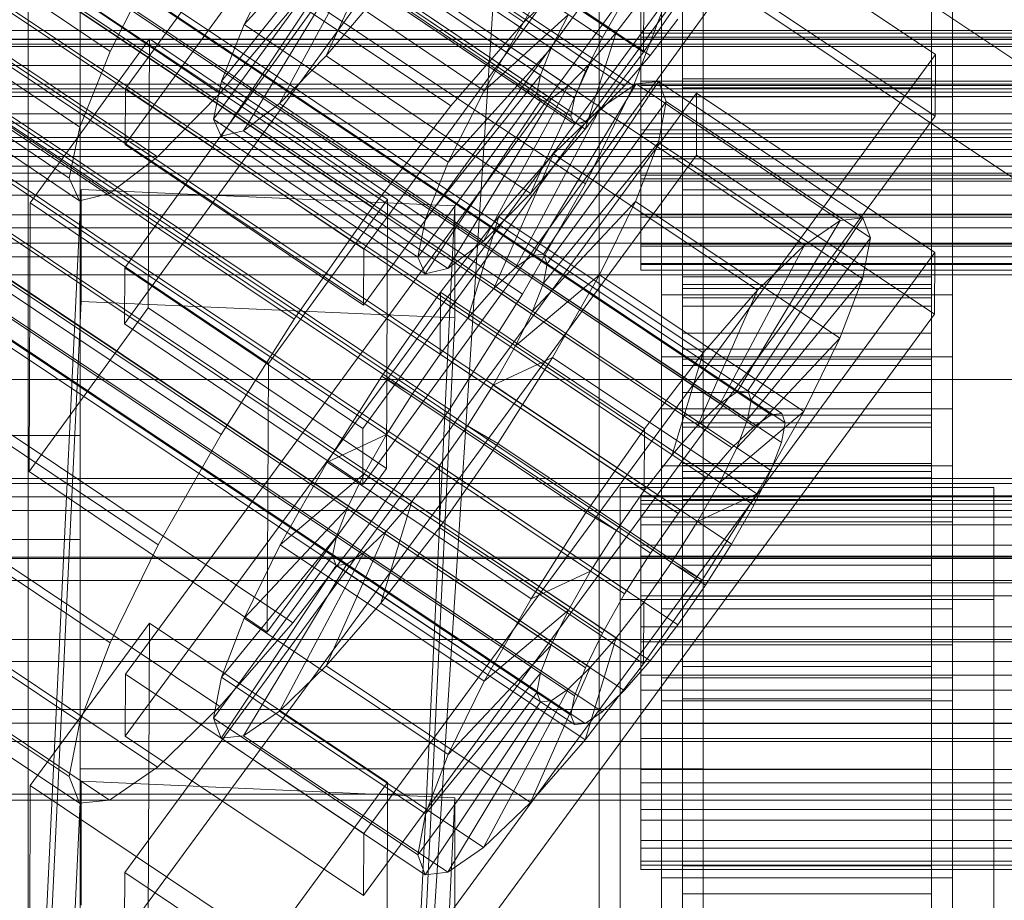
# Model space of a CAD drawing. Header units: millimetres. Extents: x -1970 to 61924, y -58230 to 6847.
# Tile 84 of 256: x -178 to -130, y -34852 to -34810. Entities that reach past the tile are written whole.
import ezdxf

# ---------------------------------------------------------------- set-up
doc = ezdxf.new("R2010")
doc.units = ezdxf.units.MM
for name, color, linetype, lineweight in [('COTAS_O', 1, 'Continuous', 0), ('COTAS_P', 1, 'Continuous', 0), ('frontal_bajante_movil', 7, 'Continuous', 0), ('frontal_C01', 7, 'Continuous', 0), ('frontal_C02', 7, 'Continuous', 0), ('frontal_C03', 7, 'Continuous', 0), ('frontal_C05', 7, 'Continuous', 0), ('frontal_mezcladora', 7, 'Continuous', 0)]:
    doc.layers.add(name, color=color, linetype=linetype, lineweight=lineweight)
doc.dimstyles.new('R19_100', dxfattribs={"dimtxt": 250, "dimasz": 150, "dimexe": 150, "dimexo": 80, "dimgap": 100, "dimtad": 1, "dimtih": 1, "dimtoh": 1, "dimdsep": 46, "dimcen": 0.09, "dimadec": 0, "dimazin": 0, "dimtfac": 1, "dimtdec": 4, "dimtofl": 0, "dimtmove": 0, "dimatfit": 3, "dimfxl": 1, "dimtolj": 1, "dimtzin": 0, "dimarcsym": 0})

# ---------------------------------------------------------------- blocks, each defined once
blk = doc.blocks.new('DIM_R26_43')
at = {"layer": 'COTAS_P'}
for p, q in [((-1750, -34600), (-1600, -34555)), ((2600, -34600), (2450, -34555)), ((-1750, -35500), (-1750, -34600)), ((-1750, -34600), (2600, -34600)), ((-1750, -34600), (-1600, -34645)), ((2600, -34600), (2450, -34645)), ((2600, -35500), (2600, -34600))]:
    blk.add_line(p, q, dxfattribs=at)
blk.add_text('4350 P', height=250, dxfattribs=at).set_placement((425, -34500))
blk = doc.blocks.new('DIM_R26_47')
at = {"layer": 'COTAS_P'}
for p, q in [((-850, -33400), (-150, -33400)), ((-150, -33400), (-195, -33550)), ((-150, -36000), (-150, -33400)), ((-150, -33400), (-105, -33550)), ((-150, -36000), (-195, -35850)), ((-150, -36000), (-105, -35850)), ((-850, -36000), (-150, -36000))]:
    blk.add_line(p, q, dxfattribs=at)
blk.add_text('2600 P', height=250, rotation=90, dxfattribs=at).set_placement((-250, -34700))
blk = doc.blocks.new('DIM_R26_48')
at = {"layer": 'COTAS_O'}
for p, q in [((-650, -33700), (50, -33700)), ((50, -33700), (5, -33850)), ((50, -34900), (50, -33700)), ((50, -33700), (95, -33850)), ((50, -34900), (5, -34750)), ((50, -34900), (95, -34750)), ((-650, -34900), (50, -34900))]:
    blk.add_line(p, q, dxfattribs=at)
blk.add_text('1200 O', height=250, rotation=90, dxfattribs=at).set_placement((-50, -34300))
blk = doc.blocks.new('DIM_R26_49')
at = {"layer": 'COTAS_O'}
for p, q in [((-650, -34200), (-500, -34155)), ((650, -34200), (500, -34155)), ((-650, -34900), (-650, -34200)), ((-650, -34200), (650, -34200)), ((-650, -34200), (-500, -34245)), ((650, -34200), (500, -34245)), ((650, -34900), (650, -34200))]:
    blk.add_line(p, q, dxfattribs=at)
blk.add_text('1300 O', height=250, dxfattribs=at).set_placement((0, -34100))
blk = doc.blocks.new('DIM_R26_54')
at = {"layer": 'COTAS_P'}
for p, q in [((-305, -34680), (395, -34680)), ((395, -34680), (350, -34830)), ((395, -36000), (395, -34680)), ((395, -34680), (440, -34830)), ((395, -36000), (350, -35850)), ((395, -36000), (440, -35850)), ((-305, -36000), (395, -36000))]:
    blk.add_line(p, q, dxfattribs=at)
blk.add_text('1320 P', height=250, rotation=90, dxfattribs=at).set_placement((295, -35340))

msp = doc.modelspace()

# ---------------------------------------------------------------- linework, layer by layer
at = {"layer": 'frontal_bajante_movil'}
for p, q in [((-175, -35355.689), (-175, -34808.457)), ((-175, -34846.045), (-175, -34808.457)), ((-145, -34808.457), (-145, -35355.689)), ((-145, -34808.457), (-145, -34846.045)), ((-180, -34810.919), (220, -34810.919)), ((-180, -34810.934), (220, -34810.934)), ((-180, -34811.275), (220, -34811.275)), ((-180, -34813.079), (220, -34813.079)), ((-180, -34813.67), (220, -34813.67)), ((-180, -34814.964), (220, -34814.964)), ((-180, -34815.839), (220, -34815.839)), ((-183, -34816.557), (223, -34816.557)), ((220, -34816.557), (-180, -34816.557)), ((-180, -34817.751), (220, -34817.751)), ((223, -34819.376), (-183, -34819.376)), ((-180, -34819.376), (220, -34819.376)), ((-185, -34830), (-175, -34830)), ((-175, -34835), (-175, -34830)), ((-185, -34835), (-175, -34835)), ((-175, -34846.045), (-175, -35393.277)), ((-145, -34846.045), (-175, -34846.045)), ((-145, -35393.277), (-145, -34846.045))]:
    msp.add_line(p, q, dxfattribs=at)
at = {"layer": 'frontal_C01'}
for p, q in [((-363.648, -34666.6), (-149.85, -34810.829)), ((-361.352, -34667.478), (-147.554, -34811.707)), ((-364.471, -34668.231), (-150.672, -34812.459)), ((-362.596, -34668.948), (-148.798, -34813.176)), ((-364.989, -34669.525), (-151.191, -34813.754)), ((-365.168, -34670.395), (-151.369, -34814.623)), ((-363.664, -34670.032), (-149.865, -34814.26)), ((-364.995, -34670.781), (-151.196, -34815.01)), ((-364.482, -34670.657), (-150.683, -34814.886)), ((-357.863, -34687.168), (-173.554, -34811.502)), ((-352.572, -34689.191), (-168.263, -34813.525)), ((-359.326, -34690.82), (-175.016, -34815.155)), ((-355.584, -34692.251), (-171.275, -34816.586)), ((-359.83, -34693.275), (-175.521, -34817.61)), ((-357.893, -34694.016), (-173.584, -34818.351)), ((-359.341, -34694.365), (-175.032, -34818.7)), ((-172.809, -34813.291), (-145.277, -34775.436)), ((-145.289, -34778.132), (-172.821, -34815.987)), ((-133.809, -34783.173), (-161.341, -34821.027)), ((-172.847, -34821.918), (-145.315, -34784.064)), ((-147, -34831.457), (-147, -34785.235)), ((-133, -34785.235), (-133, -34831.457)), ((-161.353, -34823.723), (-133.821, -34785.869)), ((-145.327, -34786.76), (-172.859, -34824.614)), ((-147, -34787.931), (-147, -34834.153)), ((-133, -34834.153), (-133, -34787.931)), ((-133.847, -34791.8), (-161.379, -34829.655)), ((-147, -34840.085), (-147, -34793.862)), ((-133, -34793.862), (-133, -34840.085)), ((-161.391, -34832.351), (-133.859, -34794.496)), ((-147, -34796.558), (-147, -34842.781)), ((-133, -34842.781), (-133, -34796.558)), ((-149.192, -34810.601), (-159.022, -34803.97)), ((-162.14, -34804.723), (-167.102, -34810.205)), ((-152.311, -34811.354), (-162.14, -34804.723)), ((-157.698, -34804.912), (-147.868, -34811.543)), ((-160.266, -34805.44), (-163.144, -34811.718)), ((-150.436, -34812.071), (-160.266, -34805.44)), ((-162.659, -34806.017), (-168.196, -34812.937)), ((-152.829, -34812.648), (-162.659, -34806.017)), ((-173.554, -34811.502), (-171.232, -34806.901)), ((-162.837, -34806.887), (-168.573, -34814.773)), ((-165.365, -34806.762), (-167.102, -34810.205)), ((-161.333, -34806.524), (-165.397, -34814.007)), ((-165.365, -34806.762), (-155.535, -34813.394)), ((-153.008, -34813.518), (-162.837, -34806.887)), ((-151.503, -34813.155), (-161.333, -34806.524)), ((-162.664, -34807.273), (-168.208, -34815.589)), ((-162.151, -34807.149), (-167.125, -34815.327)), ((-152.835, -34813.904), (-162.664, -34807.273)), ((-152.321, -34813.781), (-162.151, -34807.149)), ((-145.047, -34807.49), (-147.868, -34811.543)), ((-146, -34807.922), (-146, -34810.618)), ((-146, -34807.922), (-146, -34812.832)), ((-146, -34810.813), (-146, -34808.333)), ((-146, -34813.258), (-146, -34808.333)), ((-134, -34810.618), (-134, -34807.922)), ((-134, -34812.832), (-134, -34807.922)), ((-134, -34808.333), (-134, -34810.813)), ((-134, -34808.333), (-134, -34813.258)), ((-163.144, -34811.718), (-160.518, -34808.616)), ((-160.518, -34808.616), (-150.688, -34815.247)), ((-149.192, -34810.601), (-147.856, -34808.847)), ((-148, -34808.458), (-148, -34810.618)), ((-148, -34810.813), (-148, -34808.632)), ((-147.868, -34811.543), (-147.856, -34808.847)), ((-146, -34810.618), (-146, -34808.458)), ((-146, -34808.632), (-146, -34810.813)), ((-134, -34808.458), (-134, -34810.618)), ((-134, -34810.813), (-134, -34808.632)), ((-149.85, -34810.829), (-148.779, -34808.973)), ((-164.752, -34809.378), (-168.263, -34813.525)), ((-155.535, -34813.394), (-153.275, -34809.476)), ((-155.535, -34813.394), (-151.488, -34809.723)), ((-151.488, -34809.723), (-152.311, -34811.354)), ((-167.102, -34810.205), (-168.196, -34812.937)), ((-167.102, -34810.205), (-157.272, -34816.836)), ((-146.218, -34809.952), (-147.554, -34811.707)), ((-150.688, -34815.247), (-149.192, -34810.601)), ((-150.436, -34812.071), (-149.192, -34810.601)), ((-148, -34810.618), (-148, -34812.944)), ((148, -34810.618), (-148, -34810.618)), ((-146, -34810.618), (-134, -34810.618)), ((-146, -34812.944), (-146, -34810.618)), ((-134, -34810.618), (-134, -34812.944)), ((-177.394, -34818.791), (-171.658, -34810.904)), ((-171.715, -34823.846), (-171.658, -34810.904)), ((-171.658, -34810.904), (-160.19, -34818.641)), ((-150.672, -34812.459), (-149.85, -34810.829)), ((-148, -34813.146), (-148, -34810.813)), ((-148, -34810.813), (148, -34810.813)), ((-134, -34810.813), (-146, -34810.813)), ((-146, -34810.813), (-146, -34813.146)), ((-134, -34813.146), (-134, -34810.813)), ((-175.016, -34815.155), (-173.554, -34811.502)), ((-157.272, -34816.836), (-152.311, -34811.354)), ((-152.311, -34811.354), (-152.829, -34812.648)), ((-147.868, -34811.543), (-150.688, -34815.247)), ((-147.554, -34811.707), (-148.798, -34813.176)), ((-165.397, -34814.007), (-163.144, -34811.718)), ((-163.144, -34811.718), (-153.314, -34818.349)), ((-153.314, -34818.349), (-150.436, -34812.071)), ((-151.503, -34813.155), (-150.436, -34812.071)), ((-158.366, -34819.568), (-152.829, -34812.648)), ((-152.829, -34812.648), (-153.008, -34813.518)), ((-151.191, -34813.754), (-150.672, -34812.459)), ((-168.196, -34812.937), (-168.573, -34814.773)), ((-168.196, -34812.937), (-158.366, -34819.568)), ((-148, -34812.944), (-148, -34815.277)), ((-148, -34812.944), (148, -34812.944)), ((-146, -34812.944), (-146, -34812.832)), ((-146, -34812.832), (-146, -34817.757)), ((-146, -34812.832), (-134, -34812.832)), ((-146, -34815.277), (-146, -34812.944)), ((-134, -34812.944), (-146, -34812.944)), ((-134, -34817.757), (-134, -34812.832)), ((-134, -34812.832), (-134, -34812.944)), ((-134, -34812.944), (-134, -34815.277)), ((-172.809, -34813.291), (-172.821, -34815.987)), ((-161.341, -34821.027), (-172.809, -34813.291)), ((-168.263, -34813.525), (-171.275, -34816.586)), ((-158.743, -34821.405), (-153.008, -34813.518)), ((-157.272, -34816.836), (-155.535, -34813.394)), ((-155.567, -34820.638), (-151.503, -34813.155)), ((-153.008, -34813.518), (-152.835, -34813.904)), ((-152.321, -34813.781), (-151.503, -34813.155)), ((-148.798, -34813.176), (-149.865, -34814.26)), ((-148, -34815.471), (-148, -34813.146)), ((-148, -34813.146), (148, -34813.146)), ((-146, -34813.146), (-146, -34813.258)), ((-134, -34813.146), (-146, -34813.146)), ((-146, -34813.146), (-146, -34815.471)), ((-146, -34813.258), (-134, -34813.258)), ((-146, -34818.168), (-146, -34813.258)), ((-134, -34813.258), (-134, -34813.146)), ((-134, -34815.471), (-134, -34813.146)), ((-134, -34813.258), (-134, -34818.168)), ((-167.125, -34815.327), (-165.397, -34814.007)), ((-165.397, -34814.007), (-155.567, -34820.638)), ((-158.378, -34822.22), (-152.835, -34813.904)), ((-157.295, -34821.958), (-152.321, -34813.781)), ((-152.835, -34813.904), (-152.321, -34813.781)), ((-151.369, -34814.623), (-151.191, -34813.754)), ((-149.865, -34814.26), (-150.683, -34814.886)), ((-168.573, -34814.773), (-168.208, -34815.589)), ((-168.573, -34814.773), (-158.743, -34821.405)), ((-151.196, -34815.01), (-151.369, -34814.623)), ((-150.683, -34814.886), (-151.196, -34815.01)), ((-175.521, -34817.61), (-175.016, -34815.155)), ((-168.208, -34815.589), (-167.125, -34815.327)), ((-167.125, -34815.327), (-157.295, -34821.958)), ((-150.688, -34815.247), (-153.314, -34818.349)), ((-148, -34815.277), (-148, -34817.457)), ((-148, -34815.277), (148, -34815.277)), ((-148, -34817.632), (-148, -34815.471)), ((-148, -34815.471), (148, -34815.471)), ((-146, -34817.457), (-146, -34815.277)), ((-146, -34815.277), (-146, -34817.757)), ((-134, -34815.277), (-146, -34815.277)), ((-146, -34815.471), (-146, -34818.168)), ((-134, -34815.471), (-146, -34815.471)), ((-146, -34815.471), (-146, -34817.632)), ((-134, -34817.757), (-134, -34815.277)), ((-134, -34815.277), (-134, -34817.457)), ((-134, -34818.168), (-134, -34815.471)), ((-134, -34817.632), (-134, -34815.471)), ((-168.208, -34815.589), (-158.378, -34822.22)), ((-172.821, -34815.987), (-161.353, -34823.723)), ((-171.275, -34816.586), (-173.584, -34818.351)), ((-158.366, -34819.568), (-157.272, -34816.836)), ((-175.032, -34818.7), (-175.521, -34817.61)), ((-148, -34817.457), (-148, -34819.337)), ((-148, -34817.457), (148, -34817.457)), ((-148, -34819.48), (-148, -34817.632)), ((-148, -34817.632), (148, -34817.632)), ((-146, -34819.337), (-146, -34817.457)), ((-146, -34817.457), (-146, -34822.36)), ((-134, -34817.457), (-146, -34817.457)), ((-146, -34817.632), (-146, -34822.728)), ((-134, -34817.632), (-146, -34817.632)), ((-146, -34817.632), (-146, -34819.48)), ((-146, -34817.757), (-146, -34822.36)), ((-146, -34817.757), (-134, -34817.757)), ((-134, -34822.36), (-134, -34817.457)), ((-134, -34817.457), (-134, -34819.337)), ((-134, -34822.728), (-134, -34817.632)), ((-134, -34819.48), (-134, -34817.632)), ((-134, -34822.36), (-134, -34817.757)), ((-177.811, -34877.936), (-174.943, -34818.147)), ((-174.943, -34823.54), (-174.943, -34818.147)), ((-174.943, -34818.147), (-156.962, -34818.947)), ((-146, -34818.168), (-134, -34818.168)), ((-146, -34822.728), (-146, -34818.168)), ((-134, -34818.168), (-134, -34822.728)), ((-177.394, -34818.791), (-177.451, -34831.732)), ((-165.926, -34826.527), (-177.394, -34818.791)), ((-173.584, -34818.351), (-175.032, -34818.7)), ((-160.19, -34818.641), (-165.926, -34826.527)), ((-160.19, -34818.641), (-160.247, -34831.582)), ((-153.314, -34818.349), (-155.567, -34820.638)), ((-156.962, -34818.947), (-159.83, -34878.735)), ((-156.962, -34818.947), (-156.962, -34824.34)), ((-158.743, -34821.405), (-158.366, -34819.568)), ((-148, -34819.337), (-148, -34820.788)), ((-148, -34819.337), (148, -34819.337)), ((-148, -34820.889), (-148, -34819.48)), ((-148, -34819.48), (148, -34819.48)), ((-146, -34820.788), (-146, -34819.337)), ((-146, -34819.337), (-146, -34826.329)), ((-134, -34819.337), (-146, -34819.337)), ((-146, -34819.48), (-146, -34826.629)), ((-134, -34819.48), (-146, -34819.48)), ((-146, -34819.48), (-146, -34820.889)), ((-134, -34826.329), (-134, -34819.337)), ((-134, -34819.337), (-134, -34820.788)), ((-134, -34826.629), (-134, -34819.48)), ((-134, -34820.889), (-134, -34819.48)), ((-155.567, -34820.638), (-157.295, -34821.958)), ((-161.353, -34823.723), (-161.341, -34821.027)), ((-148, -34820.788), (-148, -34821.712)), ((-148, -34820.788), (148, -34820.788)), ((-148, -34821.764), (-148, -34820.889)), ((-148, -34820.889), (148, -34820.889)), ((-146, -34821.712), (-146, -34820.788)), ((-146, -34820.788), (-146, -34829.392)), ((-134, -34820.788), (-146, -34820.788)), ((-146, -34820.889), (-146, -34829.605)), ((-134, -34820.889), (-146, -34820.889)), ((-146, -34820.889), (-146, -34821.764)), ((-134, -34829.392), (-134, -34820.788)), ((-134, -34820.788), (-134, -34821.712)), ((-134, -34829.605), (-134, -34820.889)), ((-134, -34821.764), (-134, -34820.889)), ((-158.378, -34822.22), (-158.743, -34821.405)), ((-172.847, -34821.918), (-172.859, -34824.614)), ((-161.379, -34829.655), (-172.847, -34821.918)), ((-157.295, -34821.958), (-158.378, -34822.22)), ((-148, -34821.712), (-148, -34822.044)), ((-148, -34821.712), (148, -34821.712)), ((-148, -34822.044), (-148, -34821.764)), ((-148, -34821.764), (148, -34821.764)), ((-148, -34822.044), (148, -34822.044)), ((-146, -34822.044), (-146, -34821.712)), ((-146, -34821.712), (-146, -34831.341)), ((-134, -34821.712), (-146, -34821.712)), ((-146, -34821.764), (-146, -34831.451)), ((-134, -34821.764), (-146, -34821.764)), ((-146, -34821.764), (-146, -34822.044)), ((-146, -34822.044), (-146, -34832.044)), ((-134, -34822.044), (-146, -34822.044)), ((-134, -34831.341), (-134, -34821.712)), ((-134, -34821.712), (-134, -34822.044)), ((-134, -34831.451), (-134, -34821.764)), ((-134, -34822.044), (-134, -34821.764)), ((-134, -34832.044), (-134, -34822.044)), ((-146, -34822.36), (-146, -34826.329)), ((-146, -34822.36), (-134, -34822.36)), ((-134, -34826.329), (-134, -34822.36)), ((-146, -34822.728), (-134, -34822.728)), ((-146, -34826.629), (-146, -34822.728)), ((-134, -34822.728), (-134, -34826.629)), ((-177.811, -34883.329), (-174.943, -34823.54)), ((-156.962, -34824.34), (-174.943, -34823.54)), ((-171.715, -34823.846), (-177.451, -34831.732)), ((-160.247, -34831.582), (-171.715, -34823.846)), ((-159.83, -34884.129), (-156.962, -34824.34)), ((-172.859, -34824.614), (-161.391, -34832.351)), ((-146, -34826.329), (-146, -34829.392)), ((-146, -34826.329), (-134, -34826.329)), ((-134, -34829.392), (-134, -34826.329)), ((-165.983, -34839.469), (-165.926, -34826.527)), ((-146, -34826.629), (-134, -34826.629)), ((-146, -34829.605), (-146, -34826.629)), ((-134, -34826.629), (-134, -34829.605)), ((-147, -34841.664), (-147, -34828.722)), ((-147, -34828.722), (-133, -34828.722)), ((-147, -34838.352), (-147, -34828.722)), ((-133, -34828.722), (-133, -34841.664)), ((-133, -34828.722), (-133, -34838.352)), ((-161.391, -34832.351), (-161.379, -34829.655)), ((-146, -34829.392), (-146, -34831.341)), ((-146, -34829.392), (-134, -34829.392)), ((-146, -34829.605), (-134, -34829.605)), ((-146, -34831.451), (-146, -34829.605)), ((-134, -34831.341), (-134, -34829.392)), ((-134, -34829.605), (-134, -34831.451)), ((-165.983, -34839.469), (-160.247, -34831.582)), ((-133, -34831.457), (-147, -34831.457)), ((-147, -34831.457), (-147, -34834.153)), ((-146, -34831.341), (-146, -34832.044)), ((-146, -34831.341), (-134, -34831.341)), ((-146, -34831.451), (-134, -34831.451)), ((-146, -34832.044), (-146, -34831.451)), ((-134, -34832.044), (-134, -34831.341)), ((-134, -34831.451), (-134, -34832.044)), ((-133, -34834.153), (-133, -34831.457)), ((-177.451, -34831.732), (-165.983, -34839.469)), ((-146, -34832.044), (-134, -34832.044)), ((-149, -34837.889), (-149, -34832.497)), ((-149, -34832.497), (-131, -34832.497)), ((-149, -34878.334), (-149, -34832.497)), ((-131, -34832.497), (-131, -34837.889)), ((-131, -34832.497), (-131, -34878.334)), ((-147, -34834.153), (-133, -34834.153)), ((-131, -34837.889), (-149, -34837.889)), ((-149, -34883.726), (-149, -34837.889)), ((-131, -34883.726), (-131, -34837.889)), ((-133, -34838.352), (-147, -34838.352)), ((-147, -34838.352), (-147, -34851.294)), ((-133, -34851.294), (-133, -34838.352)), ((-133, -34840.085), (-147, -34840.085)), ((-147, -34840.085), (-147, -34842.781)), ((-133, -34842.781), (-133, -34840.085)), ((-133, -34841.664), (-147, -34841.664)), ((-147, -34841.664), (-147, -34851.294)), ((-133, -34851.294), (-133, -34841.664)), ((-147, -34842.781), (-133, -34842.781)), ((-147, -34851.294), (-133, -34851.294))]:
    msp.add_line(p, q, dxfattribs=at)
at = {"layer": 'frontal_C02'}
for p, q in [((-355.53, -34686.023), (-141.731, -34828.998)), ((-355.017, -34685.967), (-141.218, -34828.942)), ((-354.844, -34686.421), (-141.045, -34829.397)), ((-356.348, -34686.585), (-142.549, -34829.561)), ((-337.95, -34686.833), (-153.641, -34810.088)), ((-355.022, -34687.355), (-141.224, -34830.331)), ((-357.415, -34687.616), (-143.617, -34830.591)), ((-355.541, -34688.705), (-141.742, -34831.681)), ((-358.659, -34689.045), (-144.861, -34832.02)), ((-332.659, -34689.907), (-148.35, -34813.162)), ((-146.196, -34833.75), (-359.995, -34690.774)), ((-356.363, -34690.379), (-142.565, -34833.354)), ((-341.461, -34690.866), (-157.152, -34814.12)), ((-361.332, -34692.687), (-147.533, -34835.662)), ((-357.434, -34692.262), (-143.635, -34835.238)), ((-358.68, -34694.227), (-144.881, -34837.202)), ((-362.578, -34694.652), (-148.779, -34837.627)), ((-334.981, -34694.63), (-150.672, -34817.885)), ((-160.922, -34819.001), (-345.231, -34695.747)), ((-360.017, -34696.139), (-146.218, -34839.115)), ((-363.648, -34696.535), (-149.85, -34839.51)), ((-361.352, -34697.869), (-147.554, -34840.844)), ((-364.471, -34698.209), (-150.672, -34841.184)), ((-362.596, -34699.298), (-148.798, -34842.273)), ((-364.989, -34699.558), (-151.191, -34842.534)), ((-338.003, -34699.946), (-153.694, -34823.2)), ((-365.168, -34700.492), (-151.369, -34843.468)), ((-363.664, -34700.329), (-149.865, -34843.304)), ((-364.995, -34700.947), (-151.196, -34843.922)), ((-364.482, -34700.891), (-150.683, -34843.866)), ((-349.002, -34701.144), (-164.693, -34824.398)), ((-341.52, -34705.491), (-157.211, -34828.745)), ((-352.519, -34706.689), (-168.21, -34829.943)), ((-345.291, -34710.888), (-160.982, -34834.142)), ((-355.541, -34712.004), (-171.232, -34835.259)), ((-349.061, -34715.769), (-164.752, -34839.023)), ((-357.863, -34716.728), (-173.554, -34839.982)), ((-352.572, -34719.801), (-168.263, -34843.056)), ((-359.326, -34720.537), (-175.016, -34843.792)), ((-355.584, -34722.71), (-171.275, -34845.965)), ((-359.83, -34723.173), (-175.521, -34846.427)), ((-359.341, -34724.456), (-175.032, -34847.71)), ((-357.893, -34724.298), (-173.584, -34847.553)), ((-130, -34811.926), (-228.298, -34746.19)), ((-228.298, -34751.921), (-130, -34817.656)), ((-172.809, -34841.499), (-145.277, -34803.977)), ((-145.277, -34803.977), (-133.809, -34811.646)), ((-145.289, -34806.957), (-172.821, -34844.48)), ((-133.821, -34814.626), (-145.289, -34806.957)), ((-153.641, -34810.088), (-150.629, -34807.179)), ((-146.887, -34809.352), (-148.35, -34813.162)), ((-157.152, -34814.12), (-153.641, -34810.088)), ((-133.809, -34811.646), (-161.341, -34849.168)), ((-133.809, -34811.646), (-133.821, -34814.626)), ((-153.199, -34821.329), (-148.226, -34813.069)), ((-152.686, -34821.273), (-147.143, -34812.951)), ((-148.226, -34813.069), (-149.953, -34814.256)), ((-147.143, -34812.951), (-148.226, -34813.069)), ((-148.226, -34813.069), (-138.396, -34819.642)), ((-147.143, -34812.951), (-137.313, -34819.524)), ((-146.777, -34813.91), (-147.143, -34812.951)), ((-172.847, -34851.037), (-145.315, -34813.514)), ((-148.35, -34813.162), (-150.672, -34817.885)), ((-145.327, -34816.495), (-145.315, -34813.514)), ((-145.315, -34813.514), (-133.847, -34821.183)), ((-152.513, -34821.728), (-146.777, -34813.91)), ((-147.155, -34815.882), (-146.777, -34813.91)), ((-147, -34816.669), (-147, -34813.688)), ((-147, -34813.688), (-133, -34813.688)), ((-147, -34859.507), (-147, -34813.688)), ((-146.777, -34813.91), (-136.948, -34820.484)), ((-133, -34813.688), (-133, -34816.669)), ((-133, -34813.688), (-133, -34859.507)), ((-160.922, -34819.001), (-157.152, -34814.12)), ((-154.017, -34821.891), (-149.953, -34814.256)), ((-149.953, -34814.256), (-152.207, -34816.432)), ((-149.953, -34814.256), (-140.123, -34820.83)), ((-161.353, -34852.149), (-133.821, -34814.626)), ((-152.692, -34822.662), (-147.155, -34815.882)), ((-148.249, -34818.732), (-147.155, -34815.882)), ((-147.155, -34815.882), (-137.325, -34822.456)), ((-155.085, -34822.922), (-152.207, -34816.432)), ((-152.207, -34816.432), (-154.833, -34819.449)), ((-152.207, -34816.432), (-142.377, -34823.006)), ((-145.327, -34816.495), (-172.859, -34854.017)), ((-133, -34816.669), (-147, -34816.669)), ((-147, -34816.669), (-147, -34862.487)), ((-133.859, -34824.164), (-145.327, -34816.495)), ((-133, -34862.487), (-133, -34816.669)), ((-150.672, -34817.885), (-153.694, -34823.2)), ((-153.21, -34824.011), (-148.249, -34818.732)), ((-149.985, -34822.265), (-148.249, -34818.732)), ((-148.249, -34818.732), (-138.419, -34825.305)), ((-164.693, -34824.398), (-160.922, -34819.001)), ((-154.833, -34819.449), (-157.653, -34823.1)), ((-156.329, -34824.351), (-154.833, -34819.449)), ((-154.833, -34819.449), (-145.003, -34826.022)), ((-138.396, -34819.642), (-143.369, -34827.903)), ((-137.313, -34819.524), (-142.856, -34827.847)), ((-140.123, -34820.83), (-138.396, -34819.642)), ((-138.396, -34819.642), (-137.313, -34819.524)), ((-137.313, -34819.524), (-136.948, -34820.484)), ((-136.948, -34820.484), (-142.683, -34828.301)), ((-136.948, -34820.484), (-137.325, -34822.456)), ((-133.847, -34821.183), (-161.379, -34858.706)), ((-140.123, -34820.83), (-144.188, -34828.465)), ((-142.377, -34823.006), (-140.123, -34820.83)), ((-133.847, -34821.183), (-133.859, -34824.164)), ((-154.017, -34821.891), (-153.199, -34821.329)), ((-153.199, -34821.329), (-152.686, -34821.273)), ((-143.369, -34827.903), (-153.199, -34821.329)), ((-142.856, -34827.847), (-152.686, -34821.273)), ((-152.686, -34821.273), (-152.513, -34821.728)), ((-155.085, -34822.922), (-154.017, -34821.891)), ((-144.188, -34828.465), (-154.017, -34821.891)), ((-152.513, -34821.728), (-152.692, -34822.662)), ((-142.683, -34828.301), (-152.513, -34821.728)), ((-154.033, -34825.685), (-149.985, -34822.265)), ((-152.246, -34826.241), (-149.985, -34822.265)), ((-149.985, -34822.265), (-140.156, -34828.839)), ((-137.325, -34822.456), (-142.862, -34829.235)), ((-137.325, -34822.456), (-138.419, -34825.305)), ((-156.329, -34824.351), (-155.085, -34822.922)), ((-145.255, -34829.496), (-155.085, -34822.922)), ((-152.692, -34822.662), (-153.21, -34824.011)), ((-142.862, -34829.235), (-152.692, -34822.662)), ((-146, -34832.91), (-146, -34822.918)), ((-146, -34822.918), (-146, -34823.364)), ((-146, -34822.918), (-134, -34822.918)), ((-146, -34823.766), (-146, -34822.918)), ((-142.377, -34823.006), (-145.255, -34829.496)), ((-145.003, -34826.022), (-142.377, -34823.006)), ((-134, -34823.364), (-134, -34822.918)), ((-134, -34822.918), (-134, -34832.91)), ((-134, -34822.918), (-134, -34823.766)), ((-157.653, -34823.1), (-160.474, -34827.137)), ((-157.653, -34823.1), (-157.665, -34826.081)), ((-147.823, -34829.674), (-157.653, -34823.1)), ((-153.694, -34823.2), (-157.211, -34828.745)), ((-147, -34826.207), (-147, -34823.226)), ((-147, -34823.226), (-133, -34823.226)), ((-147, -34869.044), (-147, -34823.226)), ((-146, -34833.121), (-146, -34823.364)), ((-146, -34823.364), (-146, -34825.073)), ((-146, -34823.364), (-134, -34823.364)), ((-134, -34825.073), (-134, -34823.364)), ((-134, -34823.364), (-134, -34833.121)), ((-133, -34823.226), (-133, -34826.207)), ((-133, -34823.226), (-133, -34869.044)), ((-153.21, -34824.011), (-154.033, -34825.685)), ((-143.38, -34830.585), (-153.21, -34824.011)), ((-146, -34833.311), (-146, -34823.766)), ((-146, -34823.766), (-134, -34823.766)), ((-146, -34825.849), (-146, -34823.766)), ((-134, -34823.766), (-134, -34833.311)), ((-134, -34823.766), (-134, -34825.849)), ((-168.21, -34829.943), (-164.693, -34824.398)), ((-161.391, -34861.686), (-133.859, -34824.164)), ((-157.665, -34826.081), (-156.329, -34824.351)), ((-146.499, -34830.925), (-156.329, -34824.351)), ((-146, -34833.931), (-146, -34825.073)), ((-146, -34825.073), (-146, -34827.93)), ((-146, -34825.073), (-134, -34825.073)), ((-138.419, -34825.305), (-143.38, -34830.585)), ((-138.419, -34825.305), (-140.156, -34828.839)), ((-134, -34827.93), (-134, -34825.073)), ((-134, -34825.073), (-134, -34833.931)), ((-154.033, -34825.685), (-155.103, -34827.568)), ((-144.203, -34832.259), (-154.033, -34825.685)), ((-146, -34834.298), (-146, -34825.849)), ((-146, -34825.849), (-134, -34825.849)), ((-146, -34829.027), (-146, -34825.849)), ((-134, -34825.849), (-134, -34834.298)), ((-134, -34825.849), (-134, -34829.027)), ((-159.001, -34827.993), (-157.665, -34826.081)), ((-157.665, -34826.081), (-147.835, -34832.654)), ((-155.103, -34827.568), (-152.246, -34826.241)), ((-154.877, -34830.389), (-152.246, -34826.241)), ((-152.246, -34826.241), (-142.416, -34832.815)), ((-147.823, -34829.674), (-145.003, -34826.022)), ((-133, -34826.207), (-147, -34826.207)), ((-147, -34826.207), (-147, -34872.025)), ((-145.003, -34826.022), (-146.499, -34830.925)), ((-133, -34872.025), (-133, -34826.207)), ((430, -34827.309), (-430, -34827.309)), ((-160.474, -34827.137), (-163.105, -34831.285)), ((-159.001, -34827.993), (-160.474, -34827.137)), ((-160.474, -34827.137), (-150.644, -34833.711)), ((-155.103, -34827.568), (-156.35, -34829.533)), ((-145.274, -34834.142), (-155.103, -34827.568)), ((-160.247, -34829.958), (-159.001, -34827.993)), ((-149.171, -34834.566), (-159.001, -34827.993)), ((-146, -34835.284), (-146, -34827.93)), ((-146, -34827.93), (-146, -34831.738)), ((-146, -34827.93), (-134, -34827.93)), ((-143.369, -34827.903), (-144.188, -34828.465)), ((-142.856, -34827.847), (-143.369, -34827.903)), ((-142.862, -34829.235), (-142.683, -34828.301)), ((-142.683, -34828.301), (-142.856, -34827.847)), ((-134, -34831.738), (-134, -34827.93)), ((-134, -34827.93), (-134, -34835.284)), ((-157.211, -34828.745), (-160.982, -34834.142)), ((-144.188, -34828.465), (-145.255, -34829.496)), ((-146, -34835.803), (-146, -34829.027)), ((-146, -34829.027), (-134, -34829.027)), ((-146, -34833.082), (-146, -34829.027)), ((-140.156, -34828.839), (-144.203, -34832.259)), ((-143.38, -34830.585), (-142.862, -34829.235)), ((-142.549, -34829.561), (-141.731, -34828.998)), ((-140.156, -34828.839), (-142.416, -34832.815)), ((-141.731, -34828.998), (-141.218, -34828.942)), ((-141.218, -34828.942), (-141.045, -34829.397)), ((-134, -34829.027), (-134, -34835.803)), ((-134, -34829.027), (-134, -34833.082)), ((-156.35, -34829.533), (-157.686, -34831.446)), ((-156.35, -34829.533), (-154.877, -34830.389)), ((-146.52, -34836.107), (-156.35, -34829.533)), ((-150.644, -34833.711), (-147.823, -34829.674)), ((-147.835, -34832.654), (-147.823, -34829.674)), ((-145.255, -34829.496), (-146.499, -34830.925)), ((-143.617, -34830.591), (-142.549, -34829.561)), ((-141.045, -34829.397), (-141.224, -34830.331)), ((-171.232, -34835.259), (-168.21, -34829.943)), ((-160.247, -34829.958), (-163.105, -34831.285)), ((-161.318, -34831.841), (-160.247, -34829.958)), ((-150.417, -34836.531), (-160.247, -34829.958)), ((-157.698, -34834.426), (-154.877, -34830.389)), ((-154.877, -34830.389), (-145.047, -34836.963)), ((-144.861, -34832.02), (-143.617, -34830.591)), ((-144.203, -34832.259), (-143.38, -34830.585)), ((-141.224, -34830.331), (-141.742, -34831.681)), ((-146.499, -34830.925), (-147.835, -34832.654)), ((-163.105, -34831.285), (-165.365, -34835.261)), ((-163.105, -34831.285), (-153.275, -34837.859)), ((-157.686, -34831.446), (-159.022, -34833.175)), ((-157.686, -34831.446), (-157.698, -34834.426)), ((-147.856, -34838.019), (-157.686, -34831.446)), ((-161.318, -34831.841), (-165.365, -34835.261)), ((-162.14, -34833.515), (-161.318, -34831.841)), ((-151.488, -34838.415), (-161.318, -34831.841)), ((-146.196, -34833.75), (-144.861, -34832.02)), ((-146, -34837.088), (-146, -34831.738)), ((-146, -34831.738), (-146, -34836.239)), ((-146, -34831.738), (-134, -34831.738)), ((-141.742, -34831.681), (-142.565, -34833.354)), ((-134, -34836.239), (-134, -34831.738)), ((-134, -34831.738), (-134, -34837.088)), ((430, -34832.309), (-430, -34832.309)), ((-145.274, -34834.142), (-144.203, -34832.259)), ((-147.835, -34832.654), (-149.171, -34834.566)), ((-148, -34833.311), (-148, -34832.91)), ((-148, -34832.91), (-148, -34833.121)), ((-148, -34832.91), (148, -34832.91)), ((-146, -34833.121), (-146, -34832.91)), ((-134, -34832.91), (-146, -34832.91)), ((-146, -34832.91), (-146, -34833.311)), ((-142.416, -34832.815), (-145.274, -34834.142)), ((-142.416, -34832.815), (-145.047, -34836.963)), ((-134, -34832.91), (-134, -34833.121)), ((-134, -34833.311), (-134, -34832.91)), ((-162.14, -34833.515), (-167.102, -34838.794)), ((-162.659, -34834.865), (-162.14, -34833.515)), ((-152.311, -34840.088), (-162.14, -34833.515)), ((-159.022, -34833.175), (-160.518, -34838.077)), ((-159.022, -34833.175), (-160.266, -34834.604)), ((-149.192, -34839.749), (-159.022, -34833.175)), ((-148, -34833.121), (-148, -34833.931)), ((-148, -34833.121), (148, -34833.121)), ((-148, -34834.298), (-148, -34833.311)), ((-148, -34833.311), (148, -34833.311)), ((-146, -34837.724), (-146, -34833.082)), ((-146, -34833.082), (-134, -34833.082)), ((-146, -34837.738), (-146, -34833.082)), ((-146, -34833.931), (-146, -34833.121)), ((-134, -34833.121), (-146, -34833.121)), ((-134, -34833.311), (-146, -34833.311)), ((-146, -34833.311), (-146, -34834.298)), ((-142.565, -34833.354), (-143.635, -34835.238)), ((-134, -34833.082), (-134, -34837.724)), ((-134, -34833.082), (-134, -34837.738)), ((-134, -34833.121), (-134, -34833.931)), ((-134, -34834.298), (-134, -34833.311)), ((-153.275, -34837.859), (-150.644, -34833.711)), ((-150.644, -34833.711), (-149.171, -34834.566)), ((-148, -34833.931), (-148, -34835.284)), ((-148, -34833.931), (148, -34833.931)), ((-147.533, -34835.662), (-146.196, -34833.75)), ((-146, -34835.284), (-146, -34833.931)), ((-134, -34833.931), (-146, -34833.931)), ((-134, -34833.931), (-134, -34835.284)), ((-160.982, -34834.142), (-164.752, -34839.023)), ((-160.518, -34838.077), (-157.698, -34834.426)), ((-157.698, -34834.426), (-147.868, -34841)), ((-148, -34835.803), (-148, -34834.298)), ((-148, -34834.298), (148, -34834.298)), ((-146.52, -34836.107), (-145.274, -34834.142)), ((-134, -34834.298), (-146, -34834.298)), ((-146, -34834.298), (-146, -34835.803)), ((-134, -34835.803), (-134, -34834.298)), ((-162.659, -34834.865), (-168.196, -34841.644)), ((-160.266, -34834.604), (-163.144, -34841.094)), ((-162.837, -34835.799), (-162.659, -34834.865)), ((-152.829, -34841.438), (-162.659, -34834.865)), ((-160.266, -34834.604), (-161.333, -34835.635)), ((-150.436, -34841.177), (-160.266, -34834.604)), ((-149.171, -34834.566), (-150.417, -34836.531)), ((-173.554, -34839.982), (-171.232, -34835.259)), ((-165.365, -34835.261), (-167.102, -34838.794)), ((-165.365, -34835.261), (-155.535, -34841.835)), ((-148, -34835.284), (-148, -34837.088)), ((-148, -34835.284), (148, -34835.284)), ((-146, -34837.088), (-146, -34835.284)), ((-134, -34835.284), (-146, -34835.284)), ((-143.635, -34835.238), (-144.881, -34837.202)), ((-134, -34835.284), (-134, -34837.088)), ((-162.837, -34835.799), (-168.573, -34843.616)), ((-161.333, -34835.635), (-165.397, -34843.27)), ((-162.664, -34836.253), (-162.837, -34835.799)), ((-153.008, -34842.372), (-162.837, -34835.799)), ((-161.333, -34835.635), (-162.151, -34836.197)), ((-151.503, -34842.208), (-161.333, -34835.635)), ((-148.779, -34837.627), (-147.533, -34835.662)), ((-148, -34837.724), (-148, -34835.803)), ((-148, -34835.803), (148, -34835.803)), ((-134, -34835.803), (-146, -34835.803)), ((-146, -34835.803), (-146, -34837.724)), ((-134, -34837.724), (-134, -34835.803)), ((-162.664, -34836.253), (-168.208, -34844.575)), ((-162.151, -34836.197), (-167.125, -34844.457)), ((-162.151, -34836.197), (-162.664, -34836.253)), ((-152.835, -34842.827), (-162.664, -34836.253)), ((-152.321, -34842.771), (-162.151, -34836.197)), ((-147.856, -34838.019), (-146.52, -34836.107)), ((-145.047, -34836.963), (-146.52, -34836.107)), ((-146, -34836.239), (-146, -34839.22)), ((-134, -34836.239), (-146, -34836.239)), ((-146, -34836.239), (-146, -34841.126)), ((-134, -34839.22), (-134, -34836.239)), ((-134, -34841.126), (-134, -34836.239)), ((-153.275, -34837.859), (-150.417, -34836.531)), ((-150.417, -34836.531), (-151.488, -34838.415)), ((-148, -34837.088), (-148, -34839.22)), ((-148, -34837.088), (148, -34837.088)), ((-145.047, -34836.963), (-147.868, -34841)), ((-144.881, -34837.202), (-146.218, -34839.115)), ((-146, -34839.22), (-146, -34837.088)), ((-134, -34837.088), (-146, -34837.088)), ((-134, -34837.088), (-134, -34839.22)), ((-149.85, -34839.51), (-148.779, -34837.627)), ((-148, -34839.93), (-148, -34837.724)), ((-148, -34837.724), (148, -34837.724)), ((-134, -34837.724), (-146, -34837.724)), ((-146, -34837.724), (-146, -34839.93)), ((-146, -34839.93), (-146, -34837.738)), ((-146, -34837.738), (-134, -34837.738)), ((-146, -34842.678), (-146, -34837.738)), ((-134, -34839.93), (-134, -34837.724)), ((-134, -34837.738), (-134, -34839.93)), ((-134, -34837.738), (-134, -34842.678)), ((-163.144, -34841.094), (-160.518, -34838.077)), ((-160.518, -34838.077), (-150.688, -34844.651)), ((-155.535, -34841.835), (-153.275, -34837.859)), ((-149.192, -34839.749), (-147.856, -34838.019)), ((-147.868, -34841), (-147.856, -34838.019)), ((-155.535, -34841.835), (-151.488, -34838.415)), ((-151.488, -34838.415), (-152.311, -34840.088)), ((-177.394, -34846.859), (-171.658, -34839.042)), ((-171.715, -34853.348), (-171.658, -34839.042)), ((-171.658, -34839.042), (-160.19, -34846.711)), ((-164.752, -34839.023), (-168.263, -34843.056)), ((-167.102, -34838.794), (-168.196, -34841.644)), ((-167.102, -34838.794), (-157.272, -34845.368)), ((-146.218, -34839.115), (-147.554, -34840.844)), ((-150.672, -34841.184), (-149.85, -34839.51)), ((-148, -34839.22), (-148, -34841.535)), ((148, -34839.22), (-148, -34839.22)), ((-146, -34839.22), (-134, -34839.22)), ((-146, -34841.535), (-146, -34839.22)), ((-134, -34839.22), (-134, -34841.535)), ((-175.016, -34843.792), (-173.554, -34839.982)), ((-157.272, -34845.368), (-152.311, -34840.088)), ((-152.311, -34840.088), (-152.829, -34841.438)), ((-150.688, -34844.651), (-149.192, -34839.749)), ((-150.436, -34841.177), (-149.192, -34839.749)), ((-148, -34842.27), (-148, -34839.93)), ((-148, -34839.93), (148, -34839.93)), ((-134, -34839.93), (-146, -34839.93)), ((-146, -34839.93), (-146, -34842.27)), ((-134, -34842.27), (-134, -34839.93)), ((-165.397, -34843.27), (-163.144, -34841.094)), ((-163.144, -34841.094), (-153.314, -34847.667)), ((-147.868, -34841), (-150.688, -34844.651)), ((-147.554, -34840.844), (-148.798, -34842.273)), ((-172.809, -34841.499), (-172.821, -34844.48)), ((-161.341, -34849.168), (-172.809, -34841.499)), ((-158.366, -34848.217), (-152.829, -34841.438)), ((-153.314, -34847.667), (-150.436, -34841.177)), ((-152.829, -34841.438), (-153.008, -34842.372)), ((-151.503, -34842.208), (-150.436, -34841.177)), ((-151.191, -34842.534), (-150.672, -34841.184)), ((-148, -34841.535), (-148, -34843.874)), ((-148, -34841.535), (148, -34841.535)), ((-146, -34841.535), (-146, -34841.126)), ((-146, -34841.126), (-146, -34846.066)), ((-146, -34841.126), (-134, -34841.126)), ((-146, -34843.874), (-146, -34841.535)), ((-134, -34841.535), (-146, -34841.535)), ((-134, -34846.066), (-134, -34841.126)), ((-134, -34841.126), (-134, -34841.535)), ((-134, -34841.535), (-134, -34843.874)), ((-168.196, -34841.644), (-168.573, -34843.616)), ((-168.196, -34841.644), (-158.366, -34848.217)), ((-157.272, -34845.368), (-155.535, -34841.835)), ((-158.743, -34850.189), (-153.008, -34842.372)), ((-155.567, -34849.843), (-151.503, -34842.208)), ((-153.008, -34842.372), (-152.835, -34842.827)), ((-152.321, -34842.771), (-151.503, -34842.208)), ((-148.798, -34842.273), (-149.865, -34843.304)), ((-148, -34844.585), (-148, -34842.27)), ((-148, -34842.27), (148, -34842.27)), ((-146, -34842.27), (-146, -34842.678)), ((-134, -34842.27), (-146, -34842.27)), ((-146, -34842.27), (-146, -34844.585)), ((-134, -34842.678), (-134, -34842.27)), ((-134, -34844.585), (-134, -34842.27)), ((-158.378, -34851.149), (-152.835, -34842.827)), ((-157.295, -34851.031), (-152.321, -34842.771)), ((-152.835, -34842.827), (-152.321, -34842.771)), ((-151.369, -34843.468), (-151.191, -34842.534)), ((-146, -34842.678), (-134, -34842.678)), ((-146, -34847.565), (-146, -34842.678)), ((-134, -34842.678), (-134, -34847.565)), ((-168.263, -34843.056), (-171.275, -34845.965)), ((-167.125, -34844.457), (-165.397, -34843.27)), ((-165.397, -34843.27), (-155.567, -34849.843)), ((-151.196, -34843.922), (-151.369, -34843.468)), ((-149.865, -34843.304), (-150.683, -34843.866)), ((-175.521, -34846.427), (-175.016, -34843.792)), ((-168.573, -34843.616), (-168.208, -34844.575)), ((-168.573, -34843.616), (-158.743, -34850.189)), ((-150.683, -34843.866), (-151.196, -34843.922)), ((-148, -34843.874), (-148, -34846.08)), ((-148, -34843.874), (148, -34843.874)), ((-146, -34846.08), (-146, -34843.874)), ((-146, -34843.874), (-146, -34846.066)), ((-134, -34843.874), (-146, -34843.874)), ((-134, -34846.066), (-134, -34843.874)), ((-134, -34843.874), (-134, -34846.08)), ((-172.821, -34844.48), (-161.353, -34852.149)), ((-168.208, -34844.575), (-167.125, -34844.457)), ((-168.208, -34844.575), (-158.378, -34851.149)), ((-167.125, -34844.457), (-157.295, -34851.031)), ((-150.688, -34844.651), (-153.314, -34847.667)), ((-148, -34846.717), (-148, -34844.585)), ((-148, -34844.585), (148, -34844.585)), ((-146, -34844.585), (-146, -34847.565)), ((-134, -34844.585), (-146, -34844.585)), ((-146, -34844.585), (-146, -34846.717)), ((-134, -34847.565), (-134, -34844.585)), ((-134, -34846.717), (-134, -34844.585)), ((-158.366, -34848.217), (-157.272, -34845.368)), ((-171.275, -34845.965), (-173.584, -34847.553)), ((-148, -34846.08), (-148, -34848.001)), ((-148, -34846.08), (148, -34846.08)), ((-146, -34846.066), (-146, -34850.722)), ((-146, -34846.066), (-134, -34846.066)), ((-146, -34848.001), (-146, -34846.08)), ((-146, -34846.08), (-146, -34850.722)), ((-134, -34846.08), (-146, -34846.08)), ((-134, -34850.722), (-134, -34846.066)), ((-134, -34850.722), (-134, -34846.08)), ((-134, -34846.08), (-134, -34848.001)), ((-177.811, -34905.918), (-174.943, -34846.652)), ((-175.032, -34847.71), (-175.521, -34846.427)), ((-174.943, -34852.614), (-174.943, -34846.652)), ((-174.943, -34846.652), (-156.962, -34847.445)), ((-160.19, -34846.711), (-165.926, -34854.528)), ((-160.19, -34846.711), (-160.247, -34861.017)), ((-148, -34848.521), (-148, -34846.717)), ((-148, -34846.717), (148, -34846.717)), ((-146, -34846.717), (-146, -34852.066)), ((-134, -34846.717), (-146, -34846.717)), ((-146, -34846.717), (-146, -34848.521)), ((-134, -34852.066), (-134, -34846.717)), ((-134, -34848.521), (-134, -34846.717)), ((-177.394, -34846.859), (-177.451, -34861.165)), ((-165.926, -34854.528), (-177.394, -34846.859)), ((-173.584, -34847.553), (-175.032, -34847.71)), ((-156.962, -34847.445), (-159.83, -34906.711)), ((-156.962, -34847.445), (-156.962, -34853.407)), ((-153.314, -34847.667), (-155.567, -34849.843)), ((-146, -34847.565), (-134, -34847.565)), ((-146, -34852.066), (-146, -34847.565)), ((-134, -34847.565), (-134, -34852.066)), ((-148, -34848.001), (-148, -34849.506)), ((-148, -34848.001), (148, -34848.001)), ((-146, -34849.506), (-146, -34848.001)), ((-146, -34848.001), (-146, -34854.777)), ((-134, -34848.001), (-146, -34848.001)), ((-134, -34854.777), (-134, -34848.001)), ((-134, -34848.001), (-134, -34849.506)), ((-158.743, -34850.189), (-158.366, -34848.217)), ((-148, -34849.874), (-148, -34848.521)), ((-148, -34848.521), (148, -34848.521)), ((-146, -34848.521), (-146, -34855.875)), ((-134, -34848.521), (-146, -34848.521)), ((-146, -34848.521), (-146, -34849.874)), ((-134, -34855.875), (-134, -34848.521)), ((-134, -34849.874), (-134, -34848.521)), ((-161.353, -34852.149), (-161.341, -34849.168)), ((-148, -34849.506), (-148, -34850.493)), ((-148, -34849.506), (148, -34849.506)), ((-146, -34850.493), (-146, -34849.506)), ((-146, -34849.506), (-146, -34857.955)), ((-134, -34849.506), (-146, -34849.506)), ((-134, -34857.955), (-134, -34849.506)), ((-134, -34849.506), (-134, -34850.493)), ((-155.567, -34849.843), (-157.295, -34851.031)), ((-148, -34850.683), (-148, -34849.874)), ((-148, -34849.874), (148, -34849.874)), ((-146, -34849.874), (-146, -34858.731)), ((-134, -34849.874), (-146, -34849.874)), ((-146, -34849.874), (-146, -34850.683)), ((-134, -34858.731), (-134, -34849.874)), ((-134, -34850.683), (-134, -34849.874)), ((-158.378, -34851.149), (-158.743, -34850.189)), ((-148, -34850.493), (-148, -34850.895)), ((-148, -34850.493), (148, -34850.493)), ((-146, -34850.895), (-146, -34850.493)), ((-146, -34850.493), (-146, -34860.039)), ((-134, -34850.493), (-146, -34850.493)), ((-134, -34860.039), (-134, -34850.493)), ((-134, -34850.493), (-134, -34850.895)), ((-172.847, -34851.037), (-172.859, -34854.017)), ((-161.379, -34858.706), (-172.847, -34851.037)), ((-157.295, -34851.031), (-158.378, -34851.149)), ((-148, -34850.895), (-148, -34850.683)), ((-148, -34850.683), (148, -34850.683)), ((-148, -34850.895), (148, -34850.895)), ((-146, -34850.683), (-146, -34860.44)), ((-134, -34850.683), (-146, -34850.683)), ((-146, -34850.683), (-146, -34850.895)), ((-146, -34850.722), (-146, -34854.777)), ((-146, -34850.722), (-134, -34850.722)), ((-146, -34850.895), (-146, -34860.886)), ((-134, -34850.895), (-146, -34850.895)), ((-134, -34860.44), (-134, -34850.683)), ((-134, -34850.895), (-134, -34850.683)), ((-134, -34854.777), (-134, -34850.722)), ((-134, -34860.886), (-134, -34850.895)), ((-146, -34852.066), (-134, -34852.066)), ((-146, -34855.875), (-146, -34852.066)), ((-134, -34852.066), (-134, -34855.875))]:
    msp.add_line(p, q, dxfattribs=at)
at = {"layer": 'frontal_C03'}
for p, q in [((1250, -34810.499), (-1250, -34810.499)), ((1250, -34811.153), (-1250, -34811.153)), ((-1250, -34812.182), (1250, -34812.182)), ((-1250, -34813.311), (1250, -34813.311)), ((1250, -34813.46), (-1250, -34813.46)), ((-1250, -34814.517), (1250, -34814.517)), ((-1250, -34815.649), (1250, -34815.649)), ((-1250, -34816.233), (1250, -34816.233)), ((-1250, -34817.031), (1250, -34817.031)), ((1250, -34817.37), (-1250, -34817.37)), ((1250, -34818.427), (-1250, -34818.427)), ((1250, -34820.734), (-1250, -34820.734)), ((1250, -34821.388), (-1250, -34821.388)), ((1250, -34822.269), (-1250, -34822.269)), ((1250, -34832.076), (-1250, -34832.076)), ((1250, -34832.957), (-1250, -34832.957)), ((1250, -34833.61), (-1250, -34833.61)), ((-1500, -34835.865), (1500, -34835.865)), ((1250, -34835.918), (-1250, -34835.918)), ((-1250, -34836.975), (1250, -34836.975)), ((1250, -34839.827), (-1250, -34839.827)), ((1250, -34840.885), (-1250, -34840.885)), ((1250, -34843.192), (-1250, -34843.192)), ((1250, -34843.845), (-1250, -34843.845)), ((1250, -34844.727), (-1250, -34844.727)), ((1500, -34847.273), (-1500, -34847.273)), ((1500, -34847.558), (-1500, -34847.558))]:
    msp.add_line(p, q, dxfattribs=at)
at = {"layer": 'frontal_C05'}
msp.add_line((-177.5, -35992), (-177.5, -34800), dxfattribs=at)
at = {"layer": 'frontal_mezcladora'}
for p, q in [((-160, -34885), (-150, -34730)), ((-600, -34820), (600, -34820))]:
    msp.add_line(p, q, dxfattribs=at)

# ---------------------------------------------------------------- dimensions: what is measured, and where the dimension line sits
at = {"layer": 'COTAS_O'}
for p2, distance, picture, middle in [((-650, -33700), -700, 'DIM_R26_48', (50, -34300)), ((650, -34900), 700, 'DIM_R26_49', (0, -34200))]:
    dim = msp.add_aligned_dim(p1=(-650, -34900), p2=p2, distance=distance, text='<> O', dimstyle='R19_100', dxfattribs=at)
    dim.commit()
    dim.dimension.update_dxf_attribs({"geometry": picture, "text_midpoint": middle})
at = {"layer": 'COTAS_P'}
for p1, p2, distance, picture, middle in [((-850, -36000), (-850, -33400), -700, 'DIM_R26_47', (-150, -34700)), ((-1750, -35500), (2600, -35500), 900, 'DIM_R26_43', (425, -34600)), ((-305, -36000), (-305, -34680), -700, 'DIM_R26_54', (395, -35340))]:
    dim = msp.add_aligned_dim(p1=p1, p2=p2, distance=distance, text='<> P', dimstyle='R19_100', dxfattribs=at)
    dim.commit()
    dim.dimension.update_dxf_attribs({"geometry": picture, "text_midpoint": middle})

doc.saveas('drawing.dxf')
